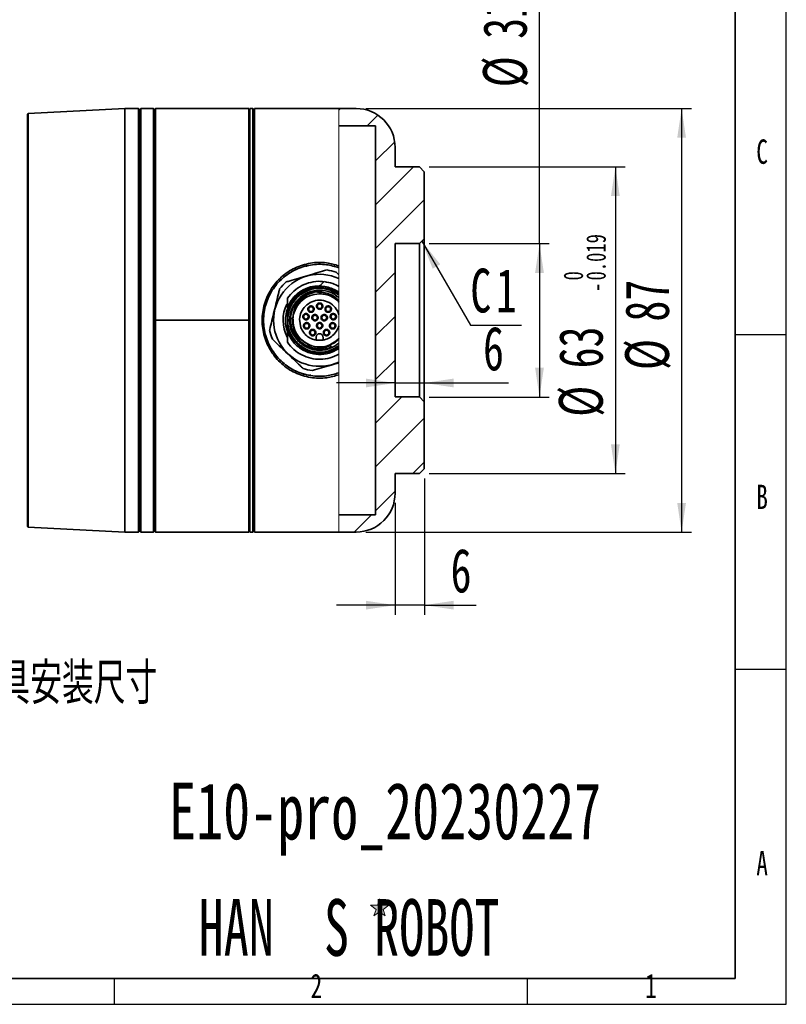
# Model space of a CAD drawing. Header units: millimetres. Extents: x 0 to 297, y 0 to 209.
# Tile 33 of 35: x 219 to 297, y 2 to 103. Entities that reach past the tile are written whole.
import ezdxf

# ---------------------------------------------------------------- set-up
doc = ezdxf.new("R2010")
doc.units = ezdxf.units.MM
for name, color, linetype in [('图层0', 7, 'Continuous'), ('尺寸线', 5, 'Continuous'), ('细实线', 7, 'Continuous')]:
    doc.layers.add(name, color=color, linetype=linetype)
doc.layers.add('粗实线', color=7, linetype='Continuous', lineweight=50)
doc.styles.add('SLDTEXTSTYLE0', font='TXT', dxfattribs={"width": 0.65})
doc.styles.add('SLDTEXTSTYLE1', font='TXT', dxfattribs={"width": 0.7, "bigfont": 'bigfont'})
doc.styles.add('SLDTEXTSTYLE2', font='TXT', dxfattribs={"width": 0.7})
doc.dimstyles.new('SLDDIMSTYLE13', dxfattribs={"dimtxt": 4.5, "dimasz": 3, "dimexe": 0, "dimexo": 0.0625, "dimgap": 1.125, "dimtad": 2, "dimlfac": 2, "dimrnd": 1e-09, "dimzin": 12, "dimdsep": 46, "dimtxsty": 'SLDTEXTSTYLE2', "dimsah": 1, "dimcen": 0.09, "dimadec": 0, "dimazin": 3, "dimtol": 1, "dimtp": 0.025, "dimtfac": 1, "dimtdec": 3, "dimtofl": 0, "dimtmove": 0, "dimatfit": 3, "dimfxl": 0, "dimfrac": 2, "dimtolj": 1, "dimarcsym": 0})
doc.dimstyles.new('SLDDIMSTYLE14', dxfattribs={"dimtxt": 4.5, "dimasz": 3, "dimexe": 0, "dimexo": 0.0625, "dimgap": 1.125, "dimtad": 2, "dimlfac": 2, "dimrnd": 1e-09, "dimzin": 12, "dimdsep": 46, "dimtxsty": 'SLDTEXTSTYLE2', "dimsah": 1, "dimcen": 0.09, "dimadec": 0, "dimazin": 3, "dimtol": 1, "dimtm": 0.019, "dimtfac": 1, "dimtdec": 3, "dimtofl": 0, "dimtmove": 0, "dimatfit": 3, "dimfxl": 0, "dimfrac": 2, "dimtolj": 1, "dimarcsym": 0})
doc.dimstyles.new('SLDDIMSTYLE15', dxfattribs={"dimtxt": 4.5, "dimasz": 3, "dimexe": 0, "dimexo": 0.0625, "dimgap": 1.125, "dimtad": 2, "dimlfac": 2, "dimrnd": 1e-09, "dimzin": 12, "dimdsep": 46, "dimtxsty": 'SLDTEXTSTYLE2', "dimsah": 1, "dimcen": 0.09, "dimadec": 0, "dimazin": 3, "dimtfac": 1, "dimtmove": 0, "dimatfit": 0, "dimfxl": 0, "dimfrac": 2, "dimtolj": 1, "dimtzin": 12, "dimarcsym": 0})
doc.dimstyles.new('SLDDIMSTYLE16', dxfattribs={"dimtxt": 4.5, "dimasz": 3, "dimexe": 0, "dimexo": 0.0625, "dimgap": 1.125, "dimtad": 2, "dimlfac": 2, "dimrnd": 1e-09, "dimzin": 12, "dimdsep": 46, "dimtxsty": 'SLDTEXTSTYLE2', "dimsah": 1, "dimcen": 0.09, "dimadec": 0, "dimazin": 3, "dimtfac": 1, "dimtofl": 0, "dimtmove": 0, "dimatfit": 3, "dimfxl": 0, "dimfrac": 2, "dimtolj": 1, "dimtzin": 12, "dimarcsym": 0})

# ---------------------------------------------------------------- blocks, each defined once
blk = doc.blocks.new('_D_28')
at = {"layer": '图层0'}
for p, q in [((271.91, 80.46), (271.91, 121.57)), ((260.59, 80.46), (272.91, 80.46)), ((271.91, 80.46), (271.91, 64.71)), ((260.59, 64.71), (272.91, 64.71))]:
    blk.add_line(p, q, dxfattribs=at)
for points in [[(271.91, 80.46), (271.46, 77.46), (272.36, 77.46)], [(271.91, 64.71), (272.36, 67.71), (271.46, 67.71)]]:
    blk.add_solid(points, dxfattribs=at)
at = {"layer": '图层0', "attachment_point": 1, "rotation": 90, "style": 'SLDTEXTSTYLE2'}
for s, insert, char_height in [('0.025', (266.59, 115.75), 2), ('0', (268.92, 115.75), 2), ('+', (266.59, 114.59), 2), ('31.5', (266.11, 101.5), 4.5), ('%%c', (266.11, 96.52), 4.5)]:
    blk.add_mtext(s, dxfattribs=dict(at, insert=insert, char_height=char_height))
blk = doc.blocks.new('_D_29')
at = {"layer": '图层0'}
for p, q in [((260.59, 88.34), (280.7, 88.34)), ((279.7, 88.34), (279.7, 56.84)), ((260.59, 56.84), (280.7, 56.84))]:
    blk.add_line(p, q, dxfattribs=at)
for points in [[(279.7, 88.34), (279.25, 85.34), (280.15, 85.34)], [(279.7, 56.84), (280.15, 59.84), (279.25, 59.84)]]:
    blk.add_solid(points, dxfattribs=at)
at = {"layer": '图层0', "attachment_point": 1, "rotation": 90, "style": 'SLDTEXTSTYLE2'}
for s, insert, char_height in [('0.019', (276.71, 76.68), 2), ('0', (274.38, 76.68), 2), ('-', (276.71, 75.51), 2), ('63', (273.9, 67.66), 4.5), ('%%c', (273.9, 62.68), 4.5)]:
    blk.add_mtext(s, dxfattribs=dict(at, insert=insert, char_height=char_height))
blk = doc.blocks.new('_D_30')
at = {"layer": '图层0'}
for p, q in [((260.09, 65.21), (260.09, 67.15)), ((257.09, 66.15), (251.09, 66.15)), ((257.09, 66.15), (260.09, 66.15)), ((260.09, 66.15), (268.74, 66.15))]:
    blk.add_line(p, q, dxfattribs=at)
for points in [[(257.09, 66.15), (254.09, 66.6), (254.09, 65.7)], [(260.09, 66.15), (263.09, 65.7), (263.09, 66.6)]]:
    blk.add_solid(points, dxfattribs=at)
at = {"layer": '图层0', "insert": (266.12, 71.95), "char_height": 4.5, "attachment_point": 1, "style": 'SLDTEXTSTYLE2'}
blk.add_mtext('6', dxfattribs=at)
blk = doc.blocks.new('_D_31')
at = {"layer": '图层0'}
for p, q in [((260.09, 56.34), (260.09, 42.33)), ((257.09, 53.84), (257.09, 42.33)), ((257.09, 43.33), (251.09, 43.33)), ((260.09, 43.33), (257.09, 43.33)), ((260.09, 43.33), (265.41, 43.33))]:
    blk.add_line(p, q, dxfattribs=at)
for points in [[(257.09, 43.33), (254.09, 43.78), (254.09, 42.88)], [(260.09, 43.33), (263.09, 42.88), (263.09, 43.78)]]:
    blk.add_solid(points, dxfattribs=at)
at = {"layer": '图层0', "insert": (262.79, 49.14), "char_height": 4.5, "attachment_point": 1, "style": 'SLDTEXTSTYLE2'}
blk.add_mtext('6', dxfattribs=at)
blk = doc.blocks.new('_D_32')
at = {"layer": '图层0'}
for p, q in [((254.09, 94.34), (287.5, 94.34)), ((286.5, 94.34), (286.5, 50.84)), ((254.09, 50.84), (287.5, 50.84))]:
    blk.add_line(p, q, dxfattribs=at)
for points in [[(286.5, 94.34), (286.05, 91.34), (286.95, 91.34)], [(286.5, 50.84), (286.95, 53.84), (286.05, 53.84)]]:
    blk.add_solid(points, dxfattribs=at)
at = {"layer": '图层0', "char_height": 4.5, "attachment_point": 1, "rotation": 90, "style": 'SLDTEXTSTYLE2'}
for s, insert in [('87', (280.7, 72.46)), ('%%c', (280.7, 67.48))]:
    blk.add_mtext(s, dxfattribs=dict(at, insert=insert))
blk = doc.blocks.new('SW_CHAMFER_DIMENSION_0')
at = {"layer": '图层0', "color": 0}
for p, q in [((-4.98, 8.62), (0, 0)), ((0, 0), (5.24, 0))]:
    blk.add_line(p, q, dxfattribs=at)
blk.add_solid([(-4.98, 8.62), (-3.87, 5.79), (-3.09, 6.24)], dxfattribs=at)
at = {"layer": '图层0', "color": 0, "char_height": 4.5, "attachment_point": 1, "style": 'SLDTEXTSTYLE2'}
for s, insert in [('C', (0, 5.8)), ('1', (2.62, 5.8))]:
    blk.add_mtext(s, dxfattribs=dict(at, insert=insert))

msp = doc.modelspace()

# ---------------------------------------------------------------- hatches: boundary and pattern name
at = {"linetype": 'Continuous', "lineweight": 18}
h = msp.add_hatch(dxfattribs=at)
h.set_pattern_fill('ANSI31', style=0)
edge = h.paths.add_edge_path(flags=0)
edge.add_line((251.313349, 94.337908), (251.313349, 92.562908))
edge.add_line((251.313349, 92.562908), (255.088783, 92.562908))
edge.add_line((255.088783, 92.562908), (255.088783, 52.612908))
edge.add_line((255.088783, 52.612908), (251.313349, 52.612908))
edge.add_line((251.313349, 52.612908), (251.313349, 50.837908))
edge.add_line((251.313349, 50.837908), (253.088783, 50.837908))
edge.add_arc((253.088783, 54.837908), 4, 270, 360)
edge.add_line((257.088783, 54.837908), (257.088783, 56.837908))
edge.add_line((257.088783, 56.837908), (259.588783, 56.837908))
edge.add_line((259.588783, 56.837908), (260.088783, 57.337908))
edge.add_line((260.088783, 57.337908), (260.088783, 64.212908))
edge.add_line((260.088783, 64.212908), (259.588783, 64.712908))
edge.add_line((259.588783, 64.712908), (257.088783, 64.712908))
edge.add_line((257.088783, 64.712908), (257.088783, 80.462908))
edge.add_line((257.088783, 80.462908), (259.588783, 80.462908))
edge.add_line((259.588783, 80.462908), (260.088783, 80.962908))
edge.add_line((260.088783, 80.962908), (260.088783, 87.837908))
edge.add_line((260.088783, 87.837908), (259.588783, 88.337908))
edge.add_line((259.588783, 88.337908), (257.088783, 88.337908))
edge.add_line((257.088783, 88.337908), (257.088783, 90.337908))
edge.add_arc((253.088783, 90.337908), 4, 0, 90)
edge.add_line((253.088783, 94.337908), (251.313349, 94.337908))
at = {"layer": '尺寸线'}
msp.add_hatch(color=256, dxfattribs=at).paths.add_polyline_path([(256.074073, 11.409036), (255.854049, 12.086199), (256.430079, 12.504709), (255.718067, 12.504709), (255.498043, 13.181873), (255.27802, 12.504709), (254.566008, 12.504709), (255.142038, 12.086199), (254.922014, 11.409036), (255.498043, 11.827546)], flags=0)

# ---------------------------------------------------------------- linework, layer by layer
at = {"color": 7, "linetype": 'Continuous', "lineweight": 35}
for p, q in [((229.338783, 94.337908), (219.438658, 93.842902)), ((230.738783, 94.337908), (229.338783, 94.337908)), ((229.338783, 94.337908), (229.338783, 50.837908)), ((230.838783, 94.237908), (230.738783, 94.337908)), ((230.738783, 50.837908), (230.738783, 94.337908)), ((230.838783, 94.237908), (230.838783, 50.937908)), ((230.988783, 94.337908), (230.888783, 94.237908)), ((230.888783, 50.937908), (230.888783, 94.237908)), ((232.288783, 94.337908), (230.988783, 94.337908)), ((230.988783, 94.337908), (230.988783, 50.837908)), ((232.388783, 94.237908), (232.288783, 94.337908)), ((232.288783, 72.343653), (232.288783, 94.337908)), ((232.488783, 94.337908), (232.388783, 94.237908)), ((232.388783, 72.587908), (232.388783, 94.237908)), ((232.388783, 94.237908), (232.388783, 72.344776)), ((242.088783, 94.337908), (232.488783, 94.337908)), ((232.488783, 72.587908), (232.488783, 94.337908)), ((242.088783, 94.337908), (242.088783, 72.587908)), ((242.188783, 50.837908), (242.188783, 94.337908)), ((242.188783, 94.337908), (242.488783, 94.337908)), ((242.488783, 94.337908), (242.488783, 50.837908)), ((242.588783, 94.237908), (242.488783, 94.337908)), ((242.588783, 94.237908), (242.588783, 50.937908)), ((251.313349, 94.337908), (242.638783, 94.337908)), ((242.638783, 72.587908), (242.638783, 94.337908)), ((251.313349, 94.337908), (253.088783, 94.337908)), ((219.438658, 93.842902), (219.338783, 93.732514)), ((219.338783, 51.443303), (219.338783, 93.732514)), ((219.438658, 93.842902), (219.438658, 51.332914)), ((242.088783, 92.987908), (242.188783, 92.987908)), ((255.088783, 92.562908), (251.313349, 92.562908)), ((255.088783, 92.562908), (255.088783, 52.612908)), ((257.088783, 88.337908), (257.088783, 90.337908)), ((259.588783, 88.337908), (257.088783, 88.337908)), ((260.088783, 87.837908), (259.588783, 88.337908)), ((260.088783, 80.962908), (260.088783, 87.837908)), ((259.588783, 80.462908), (260.088783, 80.962908)), ((260.088783, 80.962908), (260.088783, 64.212908)), ((259.588783, 80.462908), (257.088783, 80.462908)), ((257.088783, 64.712908), (257.088783, 80.462908)), ((259.588783, 64.712908), (259.588783, 80.462908)), ((246.813547, 77.894079), (246.861184, 77.800155)), ((247.971403, 78.135232), (247.962546, 78.252387)), ((250.837398, 78.114576), (250.837453, 78.221231)), ((251.313349, 77.265523), (251.035666, 77.52969)), ((249.479567, 76.228692), (249.810832, 76.559957)), ((247.25156, 75.17435), (247.112949, 75.173186)), ((249.10592, 75.472421), (249.008653, 75.569689)), ((250.422401, 73.993746), (250.453801, 73.966148)), ((251.241768, 74.490894), (251.313364, 74.416554)), ((251.313384, 74.465826), (251.265649, 74.514774)), ((251.313384, 74.465826), (251.265649, 74.514774)), ((246.038783, 73.754099), (246.038783, 73.295457)), ((246.357002, 72.918038), (246.389731, 72.885309)), ((246.357002, 72.918038), (246.597719, 72.677321)), ((250.044903, 73.092715), (250.096551, 73.025406)), ((232.288783, 50.837908), (232.288783, 72.343653)), ((232.388783, 72.587908), (232.488783, 72.587908)), ((232.388783, 50.937908), (232.388783, 72.587908)), ((232.388783, 72.344776), (232.388783, 50.937908)), ((232.488783, 72.587908), (242.088783, 72.587908)), ((232.488783, 50.837908), (232.488783, 72.587908)), ((242.088783, 72.587908), (242.088783, 50.837908)), ((242.638783, 50.837908), (242.638783, 72.587908)), ((246.038783, 71.88036), (246.038783, 71.421718)), ((246.597719, 72.677321), (246.614744, 72.660296)), ((247.280447, 72.718913), (247.421672, 71.827254)), ((247.773011, 71.794455), (247.703382, 71.897929)), ((246.884803, 70.862225), (247.217462, 70.466588)), ((248.464733, 71.043031), (248.394962, 71.096086)), ((248.988783, 70.555322), (248.988783, 70.862908)), ((249.688783, 70.862908), (249.688783, 70.555322)), ((247.164429, 70.413555), (247.217462, 70.466588)), ((247.411917, 70.661042), (247.999831, 70.214549)), ((247.999831, 70.214549), (248.495828, 69.718552)), ((249.688783, 70.559105), (248.988783, 70.559105)), ((250.413915, 70.055055), (250.403525, 70.079533)), ((250.510976, 69.826394), (250.413915, 70.055055)), ((248.509607, 69.704773), (248.495828, 69.718552)), ((247.064902, 67.301469), (247.094003, 67.324035)), ((248.374027, 67.010584), (248.374178, 66.927143)), ((257.088783, 64.712908), (259.588783, 64.712908)), ((260.088783, 64.212908), (259.588783, 64.712908)), ((260.088783, 57.337908), (260.088783, 64.212908)), ((257.088783, 56.837908), (259.588783, 56.837908)), ((257.088783, 54.837908), (257.088783, 56.837908)), ((259.588783, 56.837908), (260.088783, 57.337908)), ((251.313349, 52.612908), (255.088783, 52.612908)), ((242.088783, 52.187908), (242.188783, 52.187908)), ((219.338783, 51.443303), (219.438658, 51.332914)), ((219.438658, 51.332914), (229.338783, 50.837908)), ((229.338783, 50.837908), (230.738783, 50.837908)), ((230.738783, 50.837908), (230.838783, 50.937908)), ((230.888783, 50.937908), (230.988783, 50.837908)), ((230.988783, 50.837908), (232.288783, 50.837908)), ((232.288783, 50.837908), (232.388783, 50.937908)), ((232.388783, 50.937908), (232.488783, 50.837908)), ((232.488783, 50.837908), (242.088783, 50.837908)), ((242.188783, 50.837908), (242.488783, 50.837908)), ((242.588783, 50.937908), (242.488783, 50.837908)), ((242.638783, 50.837908), (251.313349, 50.837908)), ((253.088783, 50.837908), (251.313349, 50.837908))]:
    msp.add_line(p, q, dxfattribs=at)
at = {"color": 7, "linetype": 'Continuous', "lineweight": 18}
for p, q in [((251.313349, 78.186292), (251.313349, 94.337908)), ((251.313349, 77.353028), (251.313349, 77.98824)), ((251.313349, 77.265523), (251.313349, 76.880543)), ((251.313349, 76.880543), (251.313349, 76.068852)), ((251.313349, 75.325121), (251.313349, 75.477937)), ((251.313349, 75.325007), (251.313349, 75.200706)), ((251.313349, 74.945187), (251.313349, 75.200702)), ((251.313349, 74.644763), (251.313349, 74.945176)), ((251.313349, 74.464859), (251.313349, 74.41657)), ((251.313349, 73.183817), (251.313349, 71.992014)), ((251.313349, 70.759296), (251.313349, 70.730816)), ((251.313349, 69.975078), (251.313349, 70.230606)), ((251.313349, 69.697824), (251.313349, 69.850686)), ((251.313349, 69.108369), (251.313349, 68.295274)), ((251.313349, 68.295274), (251.313349, 68.217946)), ((251.313349, 67.187576), (251.313349, 68.130441)), ((251.313349, 50.837908), (251.313349, 66.989525))]:
    msp.add_line(p, q, dxfattribs=at)
at = {"color": 8, "linetype": 'Continuous', "lineweight": 35}
msp.add_line((247.674749, 66.991827), (247.649666, 67.172638), dxfattribs=at)
at = {"color": 7, "linetype": 'Continuous', "lineweight": 35}
for centre in [(248.453571, 73.736342), (249.338783, 74.037908), (250.223994, 73.736342), (247.936566, 72.957081), (248.862469, 72.862908), (249.815097, 72.862908), (250.740999, 72.957081), (248.002818, 72.024261), (249.338783, 72.037908), (250.674748, 72.024261), (248.624769, 71.325892), (250.052797, 71.325892)]:
    msp.add_circle(centre, 0.25, dxfattribs=at)
for centre, radius, start, end in [((253.088783, 90.337908), 4, 0, 90), ((230.788783, 92.687908), 0.1, 300, 360), ((242.688783, 92.837908), 0.1, 180, 240), ((249.338783, 72.587908), 4.725, 65.2980661, 294.7019339), ((249.338783, 72.587908), 5.225, 71.04881865, 81.80886399), ((249.338783, 72.587908), 5.225, 131.04881865, 141.80886399), ((249.338783, 72.587908), 3.375, 54.19299485, 167.89850797), ((249.338783, 72.587908), 3, 96.31781255, 173.68218745), ((249.338783, 72.587908), 3.75, 153.84342011, 207.4870918), ((249.338783, 72.587908), 3.5, 160.32044345, 199.46295095), ((249.338783, 72.587908), 3.375, 192.10149203, 305.80700515), ((249.338783, 72.587908), 2.725, 178.47779418, 240.57010429), ((249.338783, 72.587908), 5.225, 191.04881865, 201.80886399), ((249.338783, 72.587908), 3, 256.48440787, 293), ((249.338783, 72.587908), 5.225, 251.04881865, 261.80886399), ((253.088783, 54.837908), 4, 270, 0), ((230.788783, 52.487908), 0.1, 0, 60), ((242.688783, 52.337908), 0.1, 120, 180)]:
    msp.add_arc(centre, radius, start, end, dxfattribs=at)
at = {"color": 8, "linetype": 'Continuous', "lineweight": 35}
msp.add_arc((242.675984, 90.361876), 0.08725, 181.91868578, 244.76223144, dxfattribs=at)
at = {"color": 7, "linetype": 'Continuous', "lineweight": 35}
for points, knots in [([(251.313349, 66.989525), (250.903292, 66.87179), (249.957972, 66.600371), (248.387401, 66.647471), (246.778185, 67.146624), (245.378595, 68.078834), (244.293147, 69.359416), (243.59974, 70.899308), (243.35903, 72.582102), (243.596664, 74.267227), (244.289419, 75.811107), (245.375239, 77.094035), (246.77325, 78.026567), (248.379066, 78.52661), (249.951045, 78.576613), (250.899365, 78.304905), (251.31335, 78.186292)], [0, 0, 0, 0, 0.0564438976, 0.1301221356, 0.2038819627, 0.2777653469, 0.3517225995, 0.4256444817, 0.4997130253, 0.5738915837, 0.6480433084, 0.7220771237, 0.7959163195, 0.869498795, 0.9430302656, 1, 1, 1, 1]), ([(251.313349, 77.98824), (250.893468, 78.110758), (249.95351, 78.385031), (248.403833, 78.33563), (246.839458, 77.852189), (245.477156, 76.950173), (244.418637, 75.708853), (243.742895, 74.214285), (243.510983, 72.582284), (243.745896, 70.952549), (244.422269, 69.461847), (245.480426, 68.222792), (246.844269, 67.321087), (248.411954, 66.838509), (249.960263, 66.791945), (250.897295, 67.065925), (251.313349, 67.187576)], [0, 0, 0, 0, 0.059239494, 0.1326152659, 0.2060061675, 0.2795591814, 0.3531711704, 0.4267604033, 0.500284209, 0.5736993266, 0.6470610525, 0.7205972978, 0.7941946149, 0.8677626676, 0.9412849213, 1, 1, 1, 1]), ([(247.916269, 78.364267), (247.940435, 78.318176), (247.985176, 78.232842), (247.981688, 78.137294), (247.980084, 78.093353)], [0, 0, 0, 0, 0.5401234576, 1, 1, 1, 1]), ([(250.083219, 77.759604), (249.776285, 77.669101), (249.153084, 77.485342), (248.181348, 77.198813), (247.214142, 76.91362), (246.466788, 76.693253), (246.038783, 76.56705), (245.907516, 76.528344)], [0, 0, 0, 0, 0.2283677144, 0.463680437, 0.6784948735, 0.901395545, 1, 1, 1, 1]), ([(249.29064, 76.112202), (248.991704, 76.096475), (248.326186, 76.061463), (247.380707, 75.606884), (246.534838, 74.881524), (246.204136, 74.224902), (246.038784, 73.896591)], [0, 0, 0, 0, 0.2137264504, 0.4758174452, 0.7379087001, 1, 1, 1, 1]), ([(249.785189, 76.534314), (249.667178, 76.555283), (249.223291, 76.634154), (248.433609, 76.517401), (247.498188, 76.185258), (246.658971, 75.626563), (246.24552, 75.107807), (246.038795, 74.84843)], [0, 0, 0, 0, 0.0830199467, 0.3122703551, 0.5415164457, 0.7707589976, 1, 1, 1, 1]), ([(247.023008, 70.272134), (246.76314, 70.596639), (246.243405, 71.24565), (245.989964, 72.49707), (246.187289, 73.73794), (246.836809, 74.821781), (247.840345, 75.589425), (249.051239, 75.925702), (250.294611, 75.816986), (250.981543, 75.40143), (251.313349, 75.200706)], [0, 0, 0, 0, 0.1260345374, 0.2520690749, 0.3781036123, 0.5041381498, 0.6301726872, 0.7562072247, 0.8822417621, 1, 1, 1, 1]), ([(246.414656, 74.535071), (246.470987, 74.638482), (246.702273, 75.063076), (247.389641, 75.600249), (248.324422, 76.062766), (248.991154, 76.096878), (249.290635, 76.1122)], [0, 0, 0, 0, 0.1026221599, 0.421353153, 0.7400841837, 1, 1, 1, 1]), ([(247.461536, 75.541879), (247.82795, 75.725369), (248.586111, 76.105035), (249.900726, 76.120342), (250.816035, 75.801777), (251.246502, 75.521462), (251.313534, 75.477811)], [0, 0, 0, 0, 0.2998080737, 0.6203442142, 0.9408803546, 1, 1, 1, 1]), ([(249.152608, 76.082953), (249.181968, 76.086101), (249.241781, 76.092514), (249.360988, 76.132153), (249.431437, 76.189508), (249.479567, 76.228692)], [0, 0, 0, 0, 0.2339669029, 0.4766569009, 1, 1, 1, 1]), ([(251.313347, 76.0665), (251.106464, 76.172274), (250.632322, 76.414689), (250.106957, 76.507567), (249.810825, 76.55992)], [0, 0, 0, 0, 0.4363328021, 1, 1, 1, 1]), ([(245.232181, 75.818457), (245.20187, 75.692892), (245.098587, 75.265028), (244.914229, 74.501303), (244.677749, 73.521653), (244.443178, 72.549911), (244.289976, 71.915256), (244.21395, 71.600306), (244.210632, 71.586561)], [0, 0, 0, 0, 0.0931237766, 0.3173199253, 0.5410271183, 0.7651001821, 0.9897488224, 1, 1, 1, 1]), ([(246.038783, 74.848422), (246.038783, 74.764703), (246.038783, 74.597264), (246.038783, 74.28107), (246.038783, 74.045997), (246.038783, 73.896591)], [0, 0, 0, 0, 0.2670890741, 0.5341826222, 1, 1, 1, 1]), ([(251.313347, 74.945178), (251.056148, 75.124058), (250.468191, 75.532979), (249.335393, 75.739323), (248.132231, 75.503702), (247.107869, 74.818898), (246.422869, 73.794277), (246.187775, 72.591954), (246.408729, 71.365358), (246.912529, 70.730823), (247.164429, 70.413555)], [0, 0, 0, 0, 0.0999794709, 0.2285538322, 0.3571281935, 0.4857025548, 0.6142769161, 0.7428512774, 0.8714256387, 1, 1, 1, 1]), ([(249.315439, 75.308265), (248.967511, 75.268022), (248.263689, 75.186615), (247.353782, 74.558465), (246.785843, 73.663447), (246.544768, 72.923831), (246.618289, 72.564912), (246.620642, 72.553423)], [0, 0, 0, 0, 0.243752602, 0.4930866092, 0.7424206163, 0.9917546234, 1, 1, 1, 1]), ([(246.584581, 72.690459), (246.616049, 73.026457), (246.679409, 73.702985), (247.226506, 74.591173), (248.034027, 75.271448), (248.710251, 75.442003), (249.050517, 75.527824)], [0, 0, 0, 0, 0.2450809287, 0.4934680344, 0.7451207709, 1, 1, 1, 1]), ([(251.313361, 74.644751), (251.17344, 74.768937), (250.878531, 75.030681), (250.336547, 75.302054), (249.73204, 75.473057), (249.31489, 75.472633), (249.10592, 75.472421)], [0, 0, 0, 0, 0.23064318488, 0.48612266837, 0.74257493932, 1, 1, 1, 1]), ([(247.880375, 74.046316), (248.093185, 74.215274), (248.518806, 74.55319), (249.34139, 74.701384), (250.148332, 74.543725), (250.833686, 74.084174), (251.184281, 73.567957), (251.29153, 73.248681), (251.313336, 73.183765)], [0, 0, 0, 0, 0.190287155, 0.3805743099, 0.5708614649, 0.7611486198, 0.9514357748, 1, 1, 1, 1]), ([(246.038783, 73.295457), (246.038783, 72.962095), (246.038783, 72.487635), (246.038783, 72.019559), (246.038783, 71.88036)], [0, 0, 0, 0, 0.7026147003, 1, 1, 1, 1]), ([(246.389731, 72.885309), (246.380968, 72.526923), (246.363388, 71.807982), (246.710649, 71.17811), (246.884803, 70.862225)], [0, 0, 0, 0, 0.49849220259, 1, 1, 1, 1]), ([(246.597714, 72.677322), (246.589838, 72.488382), (246.573977, 72.107891), (246.701, 71.54376), (246.928963, 71.003834), (247.169528, 70.695126), (247.290613, 70.539741)], [0, 0, 0, 0, 0.2449241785, 0.4932319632, 0.7449237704, 1, 1, 1, 1]), ([(251.313338, 71.992058), (251.291847, 71.926812), (251.186151, 71.605924), (250.969661, 71.340754), (250.79719, 71.129501)], [0, 0, 0, 0, 0.2033294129, 1, 1, 1, 1]), ([(251.313428, 69.697878), (251.073718, 69.557693), (250.519808, 69.233762), (249.51483, 69.038105), (248.398078, 69.152774), (247.35856, 69.629485), (246.504298, 70.408009), (246.191232, 71.089744), (246.038783, 71.421718)], [0, 0, 0, 0, 0.1299677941, 0.3003232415, 0.4706786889, 0.6501616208, 0.8296445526, 1, 1, 1, 1]), ([(246.038783, 71.421718), (246.038783, 71.237712), (246.038783, 70.96129), (246.038783, 70.598007), (246.038783, 70.417624), (246.038783, 70.327391)], [0, 0, 0, 0, 0.4987637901, 0.7492675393, 1, 1, 1, 1]), ([(244.487744, 70.646761), (244.71959, 70.4262), (245.19033, 69.978371), (245.92434, 69.280088), (246.654927, 68.58506), (247.219447, 68.048016), (247.542745, 67.740454), (247.641899, 67.646126)], [0, 0, 0, 0, 0.2283677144, 0.463680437, 0.6784948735, 0.901395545, 1, 1, 1, 1]), ([(251.313357, 69.109333), (251.017655, 68.968212), (250.422457, 68.68416), (249.430003, 68.550298), (248.435358, 68.647657), (247.497722, 68.993427), (246.659088, 69.548536), (246.245559, 70.06777), (246.038795, 70.327387)], [0, 0, 0, 0, 0.1649045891, 0.3319252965, 0.498947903, 0.6659673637, 0.8329842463, 1, 1, 1, 1]), ([(251.313342, 69.975105), (251.037591, 69.802179), (250.411021, 69.409253), (249.244804, 69.242927), (247.997309, 69.491572), (247.347775, 70.011946), (247.023008, 70.272134)], [0, 0, 0, 0, 0.2076113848, 0.4717409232, 0.7358704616, 1, 1, 1, 1]), ([(247.164429, 70.413555), (247.481977, 70.161348), (248.117072, 69.656935), (249.33947, 69.440576), (250.467429, 69.642077), (251.055913, 70.051524), (251.313341, 70.230633)], [0, 0, 0, 0, 0.2647187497, 0.5294374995, 0.7941562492, 1, 1, 1, 1]), ([(247.290613, 70.539741), (247.464096, 70.366205), (247.813832, 70.016362), (248.267298, 69.818345), (248.495828, 69.718552)], [0, 0, 0, 0, 0.49603775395, 1, 1, 1, 1]), ([(247.411917, 70.661042), (247.693387, 70.437484), (248.256327, 69.990367), (249.338596, 69.799508), (250.410298, 69.987007), (250.964497, 70.426027), (251.237039, 70.641926)], [0, 0, 0, 0, 0.2520390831, 0.5040781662, 0.7561172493, 1, 1, 1, 1]), ([(250.442815, 69.986972), (250.111978, 69.864854), (249.445867, 69.618981), (248.748002, 69.751124), (248.396745, 69.817635)], [0, 0, 0, 0, 0.496669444, 1, 1, 1, 1]), ([(250.403525, 70.079533), (250.603164, 70.179295), (250.937569, 70.346401), (251.20544, 70.605559), (251.313393, 70.71)], [0, 0, 0, 0, 0.5969975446, 1, 1, 1, 1]), ([(250.413915, 70.055055), (250.617733, 70.152318), (250.945057, 70.30852), (251.212497, 70.551635), (251.313407, 70.643367)], [0, 0, 0, 0, 0.6226802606, 1, 1, 1, 1]), ([(248.594347, 67.416212), (248.901183, 67.506687), (249.524189, 67.690388), (250.452384, 67.964079), (251.051083, 68.140613), (251.313349, 68.217946)], [0, 0, 0, 0, 0.3528991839, 0.7165305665, 1, 1, 1, 1]), ([(247.047742, 67.338377), (247.023955, 67.328604), (246.965252, 67.304487), (246.932005, 67.253602), (246.91223, 67.223336)], [0, 0, 0, 0, 0.4052237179, 1, 1, 1, 1])]:
    msp.add_open_spline(points, degree=3, knots=knots, dxfattribs=at)
at = {"color": 7, "linetype": 'Continuous', "lineweight": 18}
for points, knots in [([(251.313349, 78.186292), (251.313349, 78.169796), (251.313349, 78.128556), (251.313349, 78.062545), (251.313349, 78.013009), (251.313349, 77.988241)], [0, 0, 0, 0, 0.2499998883, 0.6249998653, 1, 1, 1, 1]), ([(251.313349, 75.477706), (251.313349, 75.576227), (251.313349, 75.724621), (251.313349, 75.920538), (251.313349, 76.018234), (251.313349, 76.066499)], [0, 0, 0, 0, 0.4998801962, 0.7529258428, 1, 1, 1, 1]), ([(251.313349, 74.465862), (251.313349, 74.515346), (251.313349, 74.575129), (251.313349, 74.634527), (251.313349, 74.644761)], [0, 0, 0, 0, 0.827704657, 1, 1, 1, 1]), ([(251.313349, 74.416512), (251.313349, 74.40148), (251.313349, 74.368076), (251.313349, 74.257084), (251.313349, 74.067238), (251.313349, 73.747841), (251.313349, 73.443778), (251.313349, 73.242557), (251.313349, 73.191886), (251.313349, 73.18372)], [0, 0, 0, 0, 0.0730933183, 0.1624237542, 0.295043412, 0.5100694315, 0.8487377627, 0.9756244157, 1, 1, 1, 1]), ([(251.313349, 71.931408), (251.313349, 71.911433), (251.313349, 71.777252), (251.313349, 71.500947), (251.313349, 71.188708), (251.313349, 70.975035), (251.313349, 70.852377), (251.313349, 70.785905), (251.313349, 70.766209), (251.313349, 70.759304)], [0, 0, 0, 0, 0.0570739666, 0.3834004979, 0.6347632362, 0.7767371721, 0.8841889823, 0.9593985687, 1, 1, 1, 1]), ([(251.313349, 70.230641), (251.313349, 70.302498), (251.313349, 70.438485), (251.313349, 70.577672), (251.313349, 70.643311)], [0, 0, 0, 0, 0.5284071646, 1, 1, 1, 1]), ([(251.313349, 69.975111), (251.313349, 69.97497), (251.313349, 69.933401), (251.313349, 69.892035), (251.313349, 69.850809)], [0, 0, 0, 0, 0.0033769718, 1, 1, 1, 1]), ([(251.313349, 69.109365), (251.313349, 69.195739), (251.313349, 69.336761), (251.313349, 69.533122), (251.313349, 69.643148), (251.313349, 69.698162)], [0, 0, 0, 0, 0.44142741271, 0.7207102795, 1, 1, 1, 1]), ([(251.313349, 67.187576), (251.313349, 67.154553), (251.313349, 67.105019), (251.313349, 67.039012), (251.313349, 67.006021), (251.313349, 66.989525)], [0, 0, 0, 0, 0.4999998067, 0.749999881, 1, 1, 1, 1])]:
    msp.add_open_spline(points, degree=3, knots=knots, dxfattribs=at)
at = {"color": 7, "linetype": 'Continuous', "lineweight": 35}
for points in [[(246.038783, 73.754099), (246.200913, 74.111745), (246.525172, 74.827038), (247.149415, 75.303599), (247.461536, 75.541879)], [(251.265649, 74.514774), (251.127601, 74.637597), (250.851506, 74.883243), (250.354104, 75.134264), (249.820447, 75.294362), (249.451079, 75.306085), (249.266395, 75.311947)], [(247.280447, 72.718913), (247.319891, 72.96751), (247.398778, 73.464705), (247.719843, 73.852446), (247.880375, 74.046316)], [(248.223764, 73.506535), (248.208492, 73.52381), (248.177949, 73.55836), (248.147296, 73.620954), (248.129669, 73.687999), (248.126815, 73.757401), (248.138553, 73.825862), (248.164641, 73.89009), (248.203076, 73.948232), (248.237801, 73.978575), (248.255163, 73.993747)], [(248.683378, 73.96615), (248.710002, 73.932618), (248.763248, 73.865553), (248.786601, 73.735915), (248.761753, 73.60884), (248.689361, 73.500552), (248.581073, 73.42816), (248.453998, 73.403312), (248.32436, 73.426665), (248.257296, 73.479911), (248.223764, 73.506535)], [(248.255163, 73.993747), (248.288632, 74.014364), (248.35557, 74.055597), (248.474882, 74.067006), (248.591742, 74.040376), (248.652833, 73.990892), (248.683378, 73.96615)], [(249.108976, 73.808102), (249.082353, 73.841634), (249.029107, 73.908698), (249.005754, 74.038336), (249.030602, 74.16541), (249.102993, 74.273697), (249.211281, 74.346089), (249.338355, 74.370937), (249.467993, 74.347584), (249.535057, 74.294338), (249.568589, 74.267715)], [(249.568589, 74.267715), (249.589217, 74.243222), (249.630474, 74.194237), (249.661935, 74.101996), (249.666987, 74.005647), (249.643394, 73.911734), (249.593671, 73.828645), (249.521969, 73.764088), (249.434498, 73.72111), (249.370688, 73.715645), (249.338783, 73.712913)], [(249.994188, 73.506536), (249.968516, 73.538555), (249.917172, 73.602595), (249.89179, 73.726028), (249.91067, 73.848608), (249.974049, 73.956021), (250.072438, 74.032663), (250.19158, 74.067122), (250.317251, 74.057794), (250.387351, 74.015095), (250.422401, 73.993746)], [(250.453801, 73.966148), (250.480424, 73.932617), (250.53367, 73.865553), (250.557023, 73.735915), (250.532175, 73.608841), (250.459783, 73.500553), (250.351496, 73.428162), (250.224422, 73.403313), (250.094784, 73.426666), (250.02772, 73.479913), (249.994188, 73.506536)], [(247.70676, 72.727275), (247.68828, 72.748762), (247.65132, 72.791737), (247.619697, 72.871435), (247.606864, 72.956211), (247.617142, 73.011954), (247.622281, 73.039826)], [(247.622281, 73.039826), (247.63161, 73.066757), (247.650268, 73.120621), (247.703608, 73.188707), (247.771352, 73.241355), (247.850793, 73.274419), (247.936074, 73.285878), (248.021116, 73.274526), (248.101493, 73.242582), (248.144746, 73.205452), (248.166372, 73.186888)], [(248.166372, 73.186888), (248.192996, 73.153356), (248.246242, 73.086292), (248.269595, 72.956654), (248.244746, 72.82958), (248.172355, 72.721292), (248.064067, 72.648901), (247.936993, 72.624052), (247.807355, 72.647405), (247.740292, 72.700651), (247.70676, 72.727275)], [(248.632662, 72.633102), (248.606039, 72.666634), (248.552793, 72.733698), (248.52944, 72.863336), (248.554288, 72.99041), (248.626679, 73.098697), (248.734967, 73.171089), (248.862041, 73.195937), (248.991679, 73.172584), (249.058743, 73.119338), (249.092275, 73.092715)], [(249.092275, 73.092715), (249.114982, 73.065241), (249.160396, 73.010295), (249.189829, 72.906006), (249.188391, 72.797653), (249.158746, 72.732825), (249.143923, 72.700411)], [(249.338783, 73.712913), (249.317503, 73.714114), (249.274944, 73.716515), (249.213716, 73.735972), (249.156664, 73.765508), (249.124872, 73.793904), (249.108976, 73.808102)], [(249.58529, 72.633102), (249.558667, 72.666634), (249.505421, 72.733698), (249.482068, 72.863336), (249.506916, 72.99041), (249.579307, 73.098697), (249.687595, 73.171089), (249.814669, 73.195937), (249.944307, 73.172584), (250.011371, 73.119338), (250.044903, 73.092715)], [(250.096551, 73.025406), (250.1125, 72.989589), (250.144397, 72.917954), (250.140367, 72.797868), (250.09722, 72.687603), (250.017255, 72.599451), (249.911409, 72.545026), (249.793735, 72.531888), (249.676697, 72.559075), (249.615759, 72.608426), (249.58529, 72.633102)], [(250.426714, 72.874337), (250.42096, 72.909418), (250.409453, 72.979581), (250.436173, 73.084788), (250.492762, 73.175866), (250.576218, 73.243933), (250.67706, 73.281735), (250.784245, 73.284736), (250.888587, 73.254817), (250.9434, 73.209531), (250.970806, 73.186888)], [(250.511193, 72.727275), (250.492232, 72.748981), (250.45431, 72.792394), (250.435913, 72.847022), (250.426714, 72.874337)], [(250.970806, 73.186888), (250.997429, 73.153356), (251.050675, 73.086292), (251.074028, 72.956654), (251.04918, 72.82958), (250.976789, 72.721292), (250.868501, 72.648901), (250.741427, 72.624052), (250.611789, 72.647405), (250.544725, 72.700651), (250.511193, 72.727275)], [(248.988783, 70.555322), (248.817672, 70.597949), (248.475452, 70.683201), (248.026553, 70.971148), (247.652418, 71.35121), (247.498587, 71.668573), (247.421672, 71.827254)], [(247.703382, 71.897929), (247.692331, 71.933761), (247.670229, 72.005425), (247.685566, 72.119108), (247.735652, 72.220594), (247.817761, 72.299266), (247.921565, 72.345698), (248.034442, 72.353874), (248.14553, 72.325265), (248.203593, 72.2778), (248.232624, 72.254068)], [(248.232624, 72.254068), (248.259247, 72.220536), (248.312494, 72.153472), (248.335847, 72.023834), (248.310998, 71.89676), (248.238607, 71.788472), (248.130319, 71.716081), (248.003245, 71.691232), (247.873607, 71.714585), (247.806543, 71.767832), (247.773011, 71.794455)], [(249.143923, 72.700411), (249.130088, 72.679744), (249.102417, 72.63841), (249.044436, 72.590414), (248.977999, 72.556041), (248.905259, 72.537881), (248.830298, 72.536596), (248.757229, 72.552602), (248.688801, 72.583956), (248.651375, 72.61672), (248.632662, 72.633102)], [(249.108976, 71.808102), (249.082353, 71.841634), (249.029107, 71.908698), (249.005754, 72.038336), (249.030602, 72.16541), (249.102993, 72.273697), (249.211281, 72.346089), (249.338355, 72.370937), (249.467993, 72.347584), (249.535057, 72.294338), (249.568589, 72.267715)], [(249.338783, 71.712913), (249.317503, 71.714114), (249.274944, 71.716515), (249.213716, 71.735972), (249.156664, 71.765508), (249.124872, 71.793904), (249.108976, 71.808102)], [(249.568589, 72.267715), (249.589217, 72.243222), (249.630474, 72.194237), (249.661935, 72.101996), (249.666987, 72.005647), (249.643394, 71.911734), (249.593671, 71.828645), (249.521969, 71.764088), (249.434498, 71.72111), (249.370688, 71.715645), (249.338783, 71.712913)], [(250.444941, 71.794455), (250.424183, 71.819105), (250.382667, 71.868407), (250.351651, 71.961092), (250.345476, 72.058634), (250.365366, 72.119941), (250.375311, 72.150594)], [(250.375311, 72.150594), (250.387345, 72.174279), (250.411413, 72.221648), (250.467969, 72.278932), (250.535562, 72.321598), (250.611766, 72.346396), (250.691699, 72.352124), (250.770384, 72.338058), (250.84435, 72.306292), (250.884486, 72.271476), (250.904554, 72.254068)], [(250.904554, 72.254068), (250.931177, 72.220536), (250.984424, 72.153472), (251.007777, 72.023834), (250.982928, 71.89676), (250.910537, 71.788472), (250.802249, 71.716081), (250.675175, 71.691232), (250.545537, 71.714585), (250.478473, 71.767832), (250.444941, 71.794455)], [(248.394962, 71.096086), (248.368339, 71.129618), (248.315093, 71.196682), (248.29174, 71.32632), (248.316588, 71.453394), (248.388979, 71.561682), (248.497267, 71.634073), (248.624341, 71.658921), (248.753979, 71.635568), (248.821043, 71.582322), (248.854575, 71.555699)], [(248.854575, 71.555699), (248.879185, 71.525331), (248.928404, 71.464596), (248.9557, 71.347976), (248.942923, 71.230632), (248.889071, 71.124912), (248.801587, 71.044767), (248.691925, 71.001095), (248.572253, 70.996233), (248.500573, 71.027432), (248.464733, 71.043031)], [(248.988783, 70.862908), (248.991725, 70.897268), (248.997611, 70.965988), (249.043895, 71.060188), (249.113419, 71.137407), (249.202901, 71.190956), (249.304039, 71.216364), (249.407802, 71.210923), (249.507139, 71.177041), (249.559893, 71.132611), (249.58627, 71.110396)], [(249.58627, 71.110396), (249.60156, 71.093277), (249.632141, 71.059039), (249.66395, 70.997597), (249.684903, 70.931659), (249.687489, 70.885825), (249.688783, 70.862908)], [(250.79719, 71.129501), (250.634697, 70.99087), (250.30971, 70.713608), (249.895758, 70.608084), (249.688783, 70.555322)], [(249.82299, 71.096086), (249.796367, 71.129618), (249.743121, 71.196682), (249.719768, 71.32632), (249.744617, 71.453394), (249.817008, 71.561682), (249.925295, 71.634073), (250.052369, 71.658921), (250.182008, 71.635568), (250.249071, 71.582322), (250.282603, 71.555699)], [(250.212832, 71.043031), (250.180518, 71.028569), (250.115891, 70.999644), (250.008281, 70.998795), (249.904811, 71.028371), (249.850264, 71.073514), (249.82299, 71.096086)], [(250.282603, 71.555699), (250.299058, 71.536891), (250.331966, 71.499276), (250.363356, 71.430462), (250.37924, 71.356998), (250.377662, 71.28168), (250.359055, 71.20868), (250.324116, 71.142132), (250.275478, 71.08421), (250.233714, 71.056757), (250.212832, 71.043031)], [(247.217462, 70.466588), (247.426663, 70.284904), (247.845065, 69.921535), (248.373457, 69.754505), (248.637653, 69.670989)]]:
    msp.add_open_spline(points, degree=3, dxfattribs=at)
at = {"layer": '图层0'}
for p, q in [((292, 71.14512), (297.246533, 71.14512)), ((292, 36.74012), (297.246533, 36.74012)), ((228.24, 5), (228.24, 2.33512)), ((270.63931, 5), (270.63931, 2.33512))]:
    msp.add_line(p, q, dxfattribs=at)
at = {"layer": '尺寸线', "color": 7, "linetype": 'Continuous', "lineweight": 18}
for p, q in [((255.27802, 12.504709), (255.498043, 13.181873)), ((255.498043, 13.181873), (255.718067, 12.504709)), ((254.566008, 12.504709), (255.27802, 12.504709)), ((255.142038, 12.086199), (254.566008, 12.504709)), ((255.718067, 12.504709), (256.430079, 12.504709)), ((255.854049, 12.086199), (256.430079, 12.504709)), ((254.922014, 11.409036), (255.142038, 12.086199)), ((254.922014, 11.409036), (255.498043, 11.827546)), ((256.074073, 11.409036), (255.498043, 11.827546)), ((255.854049, 12.086199), (256.074073, 11.409036))]:
    msp.add_line(p, q, dxfattribs=at)
at = {"layer": '粗实线', "lineweight": 35}
for p in [(292, 205), (25, 5)]:
    msp.add_line(p, (292, 5), dxfattribs=at)
at = {"layer": '细实线'}
for p, q in [((297.246533, 2.33512), (297.246533, 208.761346)), ((2.753373, 2.33512), (297.246533, 2.33512))]:
    msp.add_line(p, q, dxfattribs=at)

# ---------------------------------------------------------------- block references
at = {"layer": '图层0'}
msp.add_blockref('SW_CHAMFER_DIMENSION_0', (264.814154, 72.095313), dxfattribs=at)

# ---------------------------------------------------------------- texts
at = {"layer": '图层0', "attachment_point": 1}
for s, insert, char_height, style in [('C', (294.16791, 91.160567), 2.5, 'SLDTEXTSTYLE2'), ('B', (294.16791, 55.700206), 2.5, 'SLDTEXTSTYLE2'), ('末端工具安装尺寸', (206.596478, 37.420588), 4.2333333, 'SLDTEXTSTYLE1'), ('A', (294.16791, 18.070973), 2.5, 'SLDTEXTSTYLE2'), ('2', (248.411436, 5.475718), 2.5, 'SLDTEXTSTYLE2'), ('1', (282.748818, 5.475718), 2.5, 'SLDTEXTSTYLE2')]:
    msp.add_mtext(s, dxfattribs=dict(at, insert=insert, char_height=char_height, style=style))
at = {"layer": '细实线', "char_height": 5.82083333}
for s, insert, attachment_point, style in [('E10-pro_20230227', (256.069431, 25.100885), 2, 'SLDTEXTSTYLE2'), ('HAN  S ROBOT', (236.9232, 13.135955), 1, 'SLDTEXTSTYLE0')]:
    msp.add_mtext(s, dxfattribs=dict(at, insert=insert, attachment_point=attachment_point, style=style))

# ---------------------------------------------------------------- dimensions: what is measured, and where the dimension line sits
at = {"layer": '图层0'}
for base, p1, p2, dimstyle, picture, middle in [((271.906283, 64.712908), (259.588783, 80.462908), (259.588783, 64.712908), 'SLDDIMSTYLE13', '_D_28', (271.906283, 109.046442)), ((286.500591, 50.837908), (253.088783, 94.337908), (253.088783, 50.837908), 'SLDDIMSTYLE16', '_D_32', (286.500591, 72.587908)), ((279.696668, 56.837908), (259.588783, 88.337908), (259.588783, 56.837908), 'SLDDIMSTYLE14', '_D_29', (279.696668, 72.587908))]:
    dim = msp.add_linear_dim(base=base, p1=p1, p2=p2, angle=90, text='%%c<>', dimstyle=dimstyle, dxfattribs=at)
    dim.commit()
    dim.dimension.update_dxf_attribs({"geometry": picture, "text_midpoint": middle, "dimtype": 160})
for base, p1, p2, picture, middle in [((260.088783, 66.148214), (257.088783, 64.712908), (260.088783, 64.212908), '_D_30', (267.432904, 66.148214)), ((257.088783, 43.334498), (260.088783, 57.337908), (257.088783, 54.837908), '_D_31', (264.098982, 43.334498))]:
    dim = msp.add_linear_dim(base=base, p1=p1, p2=p2, dimstyle='SLDDIMSTYLE15', dxfattribs=at)
    dim.commit()
    dim.dimension.update_dxf_attribs({"geometry": picture, "text_midpoint": middle, "dimtype": 160})

doc.saveas('drawing.dxf')
